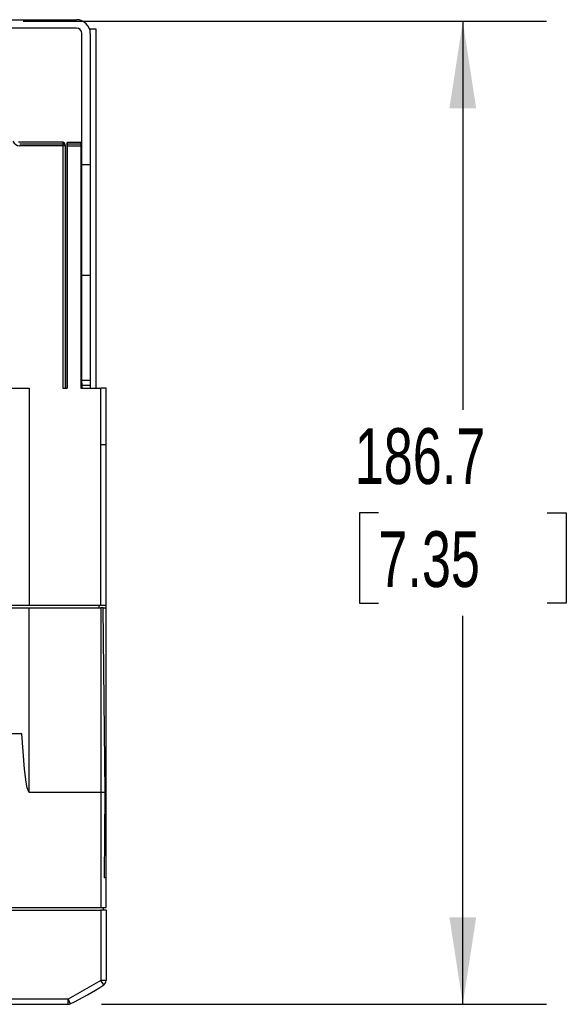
# Model space of a CAD drawing. Header units: millimetres. Extents: x 0 to 1397, y 0 to 1080.
# Tile 12 of 27: x 380 to 484, y 745 to 932. Entities that reach past the tile are written whole.
import ezdxf

# ---------------------------------------------------------------- set-up
doc = ezdxf.new("R2010")
doc.units = ezdxf.units.MM
doc.header["$LTSCALE"] = 5
doc.layers.add('DIMENSIONS', color=140, linetype='Continuous', lineweight=25)
doc.styles.add('SLDTEXTSTYLE0', font='TXT', dxfattribs={"width": 0.7})
doc.dimstyles.new('SLDDIMSTYLE0', dxfattribs={"dimtxt": 10.790039, "dimasz": 16.51, "dimexe": 0, "dimexo": 0.0625, "dimgap": 2.69751, "dimtad": 0, "dimtih": 1, "dimtoh": 1, "dimrnd": 1e-09, "dimzin": 12, "dimdsep": 46, "dimtxsty": 'SLDTEXTSTYLE0', "dimsah": 1, "dimcen": 0.09, "dimadec": 0, "dimazin": 3, "dimtfac": 1, "dimtofl": 0, "dimtmove": 0, "dimatfit": 3, "dimfxl": 0, "dimfrac": 2, "dimtolj": 1, "dimtzin": 12, "dimarcsym": 0})

# ---------------------------------------------------------------- blocks, each defined once
blk = doc.blocks.new('_D_13')
at = {"layer": 'DIMENSIONS'}
for p, q in [((380.57, 932.17), (479.96, 932.17)), ((464.08, 932.17), (464.08, 858.39)), ((448.05, 838.82), (444.43, 838.82)), ((444.43, 838.82), (444.43, 821.67)), ((480.12, 838.82), (483.74, 838.82)), ((483.74, 838.82), (483.74, 821.67)), ((444.43, 821.67), (448.05, 821.67)), ((483.74, 821.67), (480.12, 821.67)), ((464.08, 745.47), (464.08, 819.26)), ((395.45, 745.47), (479.96, 745.47))]:
    blk.add_line(p, q, dxfattribs=at)
for points in [[(464.08, 932.17), (461.54, 915.66), (466.62, 915.66)], [(464.08, 745.47), (466.62, 761.98), (461.54, 761.98)]]:
    blk.add_solid(points, dxfattribs=at)
at = {"layer": 'DIMENSIONS', "char_height": 10.583, "attachment_point": 1, "style": 'SLDTEXTSTYLE0'}
for s, insert in [('186.7', (443.56, 854.88)), ('7.35', (448.05, 835.32))]:
    blk.add_mtext(s, dxfattribs=dict(at, insert=insert))

msp = doc.modelspace()

# ---------------------------------------------------------------- linework, layer by layer
for p, q in [((376.32, 932.473), (390.72, 932.473)), ((390.72, 930.873), (376.32, 930.873)), ((391.72, 904.973), (391.72, 929.873)), ((394.436, 930.673), (393.194, 930.673)), ((393.32, 929.873), (393.32, 904.973)), ((394.436, 862.473), (394.436, 930.673)), ((388.105, 909.205), (379.699, 909.205)), ((388.112, 908.851), (379.911, 908.851)), ((388.105, 909.205), (388.112, 908.851)), ((388.112, 908.851), (388.112, 908.498)), ((388.912, 909.173), (388.912, 862.473)), ((388.918, 908.82), (388.912, 909.173)), ((391.52, 909.173), (388.912, 909.173)), ((391.52, 909.173), (391.52, 908.82)), ((388.112, 908.498), (379.911, 908.498)), ((388.112, 908.498), (388.112, 862.473)), ((388.612, 908.498), (388.112, 908.498)), ((388.612, 908.498), (388.611, 908.506)), ((388.612, 862.473), (388.612, 908.498)), ((391.52, 908.82), (388.918, 908.82)), ((388.92, 862.473), (388.92, 908.466)), ((391.52, 908.466), (388.92, 908.466)), ((391.52, 908.82), (391.52, 908.466)), ((391.52, 908.466), (391.52, 862.473)), ((391.72, 904.973), (393.32, 904.973)), ((391.72, 883.973), (391.72, 904.973)), ((393.32, 904.973), (393.32, 883.973)), ((391.72, 883.973), (393.32, 883.973)), ((391.72, 863.973), (391.72, 883.973)), ((393.32, 883.973), (393.32, 863.973)), ((393.32, 863.973), (391.72, 863.973)), ((391.72, 863.473), (391.72, 863.973)), ((393.32, 863.973), (393.32, 862.973)), ((376.72, 862.473), (381.72, 862.473)), ((381.72, 862.473), (381.709, 836.294)), ((388.112, 862.473), (388.92, 862.473)), ((391.52, 862.473), (395.32, 862.473)), ((391.72, 863.473), (391.72, 862.473)), ((393.32, 862.973), (391.72, 862.973)), ((393.32, 862.973), (393.32, 862.473)), ((395.32, 851.824), (395.32, 862.473)), ((396.32, 862.473), (395.32, 862.473)), ((396.32, 851.824), (396.32, 862.473)), ((395.32, 821.273), (395.32, 851.824)), ((395.32, 851.824), (396.32, 851.824)), ((396.32, 821.273), (396.32, 851.824)), ((381.709, 836.294), (381.72, 836.16)), ((381.72, 836.16), (381.72, 834.173)), ((381.72, 834.173), (381.72, 833.973)), ((381.72, 833.973), (381.72, 829.173)), ((381.72, 829.173), (381.72, 821.273)), ((377.39, 821.273), (381.72, 821.273)), ((381.72, 821.273), (395.32, 821.273)), ((394.92, 821.273), (394.92, 820.773)), ((395.32, 821.273), (396.32, 821.273)), ((396.32, 820.773), (396.32, 821.273)), ((378.217, 820.773), (381.72, 820.773)), ((381.72, 785.673), (381.72, 820.773)), ((381.72, 820.773), (395.32, 820.773)), ((395.32, 820.773), (395.32, 785.673)), ((396.122, 785.677), (395.753, 820.773)), ((395.754, 820.773), (396.32, 820.773)), ((396.32, 769.473), (396.32, 820.773)), ((380.309, 796.873), (376.525, 796.873)), ((395.32, 785.673), (381.72, 785.673)), ((395.32, 785.673), (395.32, 763.873)), ((395.994, 769.473), (396.122, 785.677)), ((396.32, 769.473), (395.994, 769.473)), ((396.32, 763.873), (396.32, 769.473)), ((330.82, 763.373), (395.32, 763.373)), ((363.332, 763.873), (395.32, 763.873)), ((395.32, 763.373), (395.32, 750.004)), ((396.32, 763.373), (395.32, 763.373)), ((395.82, 763.373), (395.82, 763.873)), ((396.32, 763.373), (396.32, 750.004)), ((395.32, 750.004), (389.096, 746.473)), ((396.32, 750.004), (395.32, 750.004)), ((395.876, 749.173), (395.32, 750.004)), ((389.096, 746.473), (311.82, 746.473)), ((389.096, 745.473), (389.096, 746.473)), ((389.096, 746.473), (389.525, 745.57)), ((311.82, 745.473), (389.096, 745.473))]:
    msp.add_line(p, q)
at = {"flags": 128}
for points in [[(388.611, 908.506), (388.572, 908.764), (388.458, 909.001), (388.379, 909.09), (388.291, 909.154), (388.198, 909.192), (388.105, 909.205)], [(395.753, 820.773), (395.542, 820.774), (395.32, 820.773)], [(381.72, 785.673), (381.302, 786.59), (381.128, 787.669), (380.827, 790.161), (380.309, 796.873)]]:
    msp.add_lwpolyline(points, dxfattribs=at)
for centre, radius, start, end in [((390.72, 929.873), 2.6, 0, 90), ((390.72, 929.873), 1, 0, 90), ((380.121, 910.162), 1.678, 208.07901, 262.80763), ((388.177, 908.412), 0.444, 12.28908, 98.52078), ((238.477, 907.555), 150.446, 0.34692, 0.48157), ((396.195, 663.685), 121.991, 90.03427, 90.41079), ((395.82, 1259.977), 496.104, 269.94225, 270.05775), ((395.32, 750.004), 1, 303.75457, 0), ((368.094, 790.744), 50, 295.3798, 303.75457), ((389.096, 746.473), 1, 270, 295.3798)]:
    msp.add_arc(centre, radius, start, end)

# ---------------------------------------------------------------- dimensions: what is measured, and where the dimension line sits
at = {"layer": 'DIMENSIONS'}
dim = msp.add_linear_dim(base=(464.085, 745.473), p1=(374.22, 932.173), p2=(389.096, 745.473), angle=90, dimstyle='SLDDIMSTYLE0', dxfattribs=at)
dim.commit()
dim.dimension.update_dxf_attribs({"geometry": '_D_13', "text_midpoint": (464.085, 838.823), "dimtype": 160})

doc.saveas('drawing.dxf')
